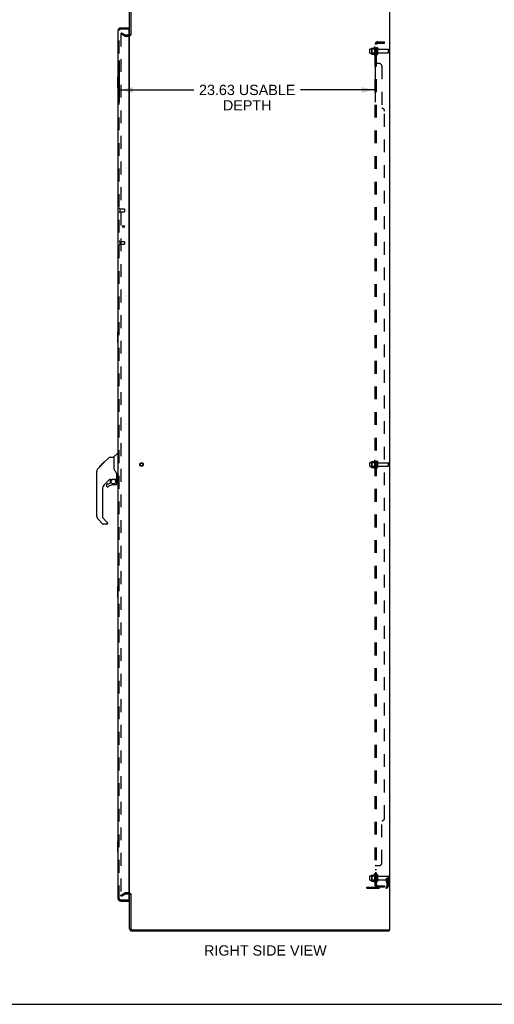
# Model space of a CAD drawing. Header units: inches. Extents: x 0 to 215, y 0 to 139.
# Tile 11 of 14: x 114 to 158, y 0 to 91. Entities that reach past the tile are written whole.
import ezdxf

# ---------------------------------------------------------------- set-up
doc = ezdxf.new("R2010")
doc.units = ezdxf.units.IN
doc.header["$LTSCALE"] = 11.804375
doc.header["$MEASUREMENT"] = 0
doc.linetypes.add('HIDDEN', pattern=[0.2, 0.1, -0.1])
doc.layers.get('0').update_dxf_attribs({"linetype": 'CONTINUOUS'})
for name, color, linetype in [('DEFAULT_2', 8, 'HIDDEN'), ('DIMENSIONS', 7, 'CONTINUOUS'), ('DOOR_ASSEMBLY', 7, 'CONTINUOUS'), ('SUBPANEL', 7, 'CONTINUOUS')]:
    doc.layers.add(name, color=color, linetype=linetype)
doc.styles.get("Standard").update_dxf_attribs({"font": 'arial.ttf'})
doc.dimstyles.new('DIMSTYLE_1', dxfattribs={"dimtxt": 0.946875, "dimasz": 1.2625, "dimexe": 0.09, "dimexo": 0.07, "dimgap": 0.0375, "dimtad": 0, "dimtih": 1, "dimtoh": 1, "dimzin": 4, "dimdsep": 46, "dimtxsty": 'Standard', "dimblk": '_FILLED', "dimblk1": '_FILLED', "dimblk2": '_FILLED', "dimcen": 0.09, "dimadec": 3, "dimazin": 1, "dimtfac": 1, "dimtdec": 3, "dimtofl": 0, "dimtmove": 0, "dimatfit": 3, "dimldrblk": '_FILLED', "dimfxl": 0, "dimtolj": 1, "dimtzin": 4, "dimarcsym": 0})

# ---------------------------------------------------------------- blocks, each defined once
blk = doc.blocks.new('_FILLED')
at = {"color": 0, "linetype": 'ByBlock'}
blk.add_solid([(0, 0), (-1, 0.2), (-1, -0.2)], dxfattribs=at)
blk = doc.blocks.new('*D2')
at = {"layer": 'DIMENSIONS', "color": 2, "linetype": 'Continuous'}
for p, q in [((123.265, 87.01), (123.265, 83.172)), ((146.89, 87.01), (146.89, 83.172)), ((123.265, 84.308), (130.162, 84.308)), ((146.89, 84.308), (139.993, 84.308))]:
    blk.add_line(p, q, dxfattribs=at)
at = {"layer": 'DIMENSIONS', "color": 2, "linetype": 'Continuous', "xscale": 1.2625, "yscale": 1.2625, "zscale": 1.2625, "rotation": 180}
blk.add_blockref('_FILLED', (123.265, 84.308), dxfattribs=at)
at = {"layer": 'DIMENSIONS', "color": 2, "linetype": 'Continuous', "xscale": 1.2625, "yscale": 1.2625, "zscale": 1.2625}
blk.add_blockref('_FILLED', (146.89, 84.308), dxfattribs=at)
at = {"layer": 'DIMENSIONS', "color": 2, "linetype": 'Continuous', "insert": (135.077, 84.782), "char_height": 0.94688, "width": 8.88443, "attachment_point": 2, "line_spacing_factor": 0.9}
blk.add_mtext('23.63 USABLE\\PDEPTH', dxfattribs=at)

msp = doc.modelspace()

# ---------------------------------------------------------------- linework, layer by layer
at = {"color": 3, "linetype": 'Continuous'}
for p, q in [((148.219, 92.665), (148.219, 6.873)), ((124.219, 89.352), (124.219, 92.58)), ((124.323, 92.575), (124.323, 89.352)), ((124.219, 10.217), (124.219, 89.321)), ((124.219, 6.958), (124.219, 10.186)), ((124.323, 10.187), (124.323, 6.963)), ((124.408, 6.769), (148.167, 6.769)), ((124.413, 6.873), (148.219, 6.873))]:
    msp.add_line(p, q, dxfattribs=at)
at = {"color": 7, "linetype": 'Continuous'}
for p, q in [((124.323, 89.352), (124.219, 89.352)), ((124.323, 10.186), (124.219, 10.186)), ((148.167, 6.873), (148.167, 6.769)), ((0, 0), (214.625, 0))]:
    msp.add_line(p, q, dxfattribs=at)
at = {"color": 3, "linetype": 'Continuous'}
for centre, radius, start, end in [((124.134, 89.458), 0.085, 274.04951, 360), ((124.134, 10.08), 0.085, 0, 85.95049), ((124.408, 6.958), 0.189, 180, 270), ((124.413, 6.963), 0.09, 180, 270)]:
    msp.add_arc(centre, radius, start, end, dxfattribs=at)
at = {"color": 7, "linetype": 'Continuous'}
msp.add_arc((124.408, 6.958), 0.085, 180, 270, dxfattribs=at)
at = {"layer": 'DEFAULT_2', "color": 8, "linetype": 'HIDDEN'}
for p, q in [((123.458, 89.574), (123.406, 89.484)), ((123.406, 89.504), (123.406, 10.035)), ((123.746, 89.288), (123.406, 89.484)), ((123.458, 89.574), (123.798, 89.378)), ((123.815, 89.373), (124.134, 89.373)), ((123.815, 89.269), (124.134, 89.269)), ((146.42, 88.082), (147.015, 88.082)), ((146.554, 88.15), (146.554, 87.639)), ((146.574, 88.078), (146.554, 88.098)), ((146.564, 88.172), (146.792, 88.172)), ((146.574, 88.078), (146.574, 87.711)), ((146.87, 88.078), (146.574, 88.078)), ((146.82, 88.25), (146.82, 87.538)), ((146.87, 88.078), (146.89, 88.098)), ((146.87, 88.078), (146.87, 87.711)), ((146.89, 88.228), (146.89, 87.56)), ((147.015, 87.637), (147.015, 88.152)), ((147.125, 87.637), (147.125, 88.152)), ((146.39, 87.737), (146.39, 88.052)), ((146.42, 87.707), (147.015, 87.707)), ((146.574, 87.711), (146.554, 87.691)), ((146.564, 87.617), (146.792, 87.617)), ((146.87, 87.711), (146.574, 87.711)), ((146.87, 87.711), (146.89, 87.691)), ((147.187, 88.059), (148.085, 88.059)), ((147.187, 87.729), (148.085, 87.729)), ((148.115, 87.759), (148.115, 88.029)), ((146.42, 49.957), (147.015, 49.957)), ((146.554, 50.025), (146.554, 49.514)), ((146.574, 49.953), (146.554, 49.973)), ((146.564, 50.047), (146.792, 50.047)), ((146.87, 49.953), (146.574, 49.953)), ((146.574, 49.953), (146.574, 49.586)), ((146.82, 50.125), (146.82, 49.413)), ((146.87, 49.953), (146.89, 49.973)), ((146.87, 49.953), (146.87, 49.586)), ((146.89, 50.103), (146.89, 49.435)), ((147.015, 49.512), (147.015, 50.027)), ((147.125, 49.512), (147.125, 50.027)), ((147.187, 49.934), (148.085, 49.934)), ((146.39, 49.612), (146.39, 49.927)), ((146.42, 49.582), (147.015, 49.582)), ((146.574, 49.586), (146.554, 49.566)), ((146.564, 49.492), (146.792, 49.492)), ((146.87, 49.586), (146.574, 49.586)), ((146.87, 49.586), (146.89, 49.566)), ((147.187, 49.604), (148.085, 49.604)), ((148.115, 49.634), (148.115, 49.904)), ((146.42, 11.832), (147.015, 11.832)), ((146.554, 11.9), (146.554, 11.389)), ((146.574, 11.828), (146.554, 11.848)), ((146.564, 11.922), (146.792, 11.922)), ((146.87, 11.828), (146.574, 11.828)), ((146.574, 11.828), (146.574, 11.461)), ((146.82, 12), (146.82, 11.288)), ((146.87, 11.828), (146.89, 11.848)), ((146.87, 11.828), (146.87, 11.461)), ((146.89, 11.978), (146.89, 11.31)), ((147.015, 11.387), (147.015, 11.902)), ((147.125, 11.387), (147.125, 11.902)), ((147.187, 11.809), (148.085, 11.809)), ((146.39, 11.487), (146.39, 11.802)), ((146.42, 11.457), (147.015, 11.457)), ((146.574, 11.461), (146.554, 11.441)), ((146.564, 11.367), (146.792, 11.367)), ((146.87, 11.461), (146.574, 11.461)), ((146.87, 11.461), (146.89, 11.441)), ((147.187, 11.479), (148.085, 11.479)), ((147.921, 11.644), (148.011, 11.644)), ((147.921, 11.304), (147.921, 11.644)), ((148.025, 11.469), (147.921, 11.469)), ((147.942, 11.237), (147.991, 11.169)), ((148.011, 11.644), (148.115, 11.644)), ((148.011, 10.943), (148.011, 11.644)), ((148.025, 11.304), (148.025, 11.644)), ((148.027, 11.298), (148.076, 11.23)), ((148.115, 11.644), (148.076, 11.644)), ((148.115, 10.943), (148.115, 11.779)), ((123.406, 10.055), (123.746, 10.251)), ((123.458, 9.965), (123.406, 10.055)), ((123.458, 9.965), (123.798, 10.161)), ((124.134, 10.269), (123.815, 10.269)), ((124.134, 10.165), (123.815, 10.165)), ((146.115, 10.8), (147.868, 10.8)), ((146.115, 10.696), (146.115, 10.8)), ((146.115, 10.696), (147.868, 10.696)), ((146.362, 10.696), (146.362, 10.8)), ((146.618, 10.696), (146.618, 10.8))]:
    msp.add_line(p, q, dxfattribs=at)
for points in [[(123.424, 89.524), (123.422, 89.524), (123.42, 89.523), (123.418, 89.523), (123.416, 89.522), (123.415, 89.521), (123.413, 89.519), (123.412, 89.518), (123.41, 89.516), (123.409, 89.514), (123.408, 89.512), (123.407, 89.51), (123.407, 89.508), (123.406, 89.506), (123.406, 89.504)], [(123.431, 89.522), (123.43, 89.522), (123.428, 89.523), (123.426, 89.523), (123.424, 89.524), (123.424, 89.524)], [(123.406, 10.035), (123.406, 10.032), (123.407, 10.03), (123.407, 10.028)], [(123.424, 10.015), (123.422, 10.015), (123.42, 10.015), (123.418, 10.016), (123.416, 10.017), (123.415, 10.018), (123.413, 10.019), (123.412, 10.021), (123.41, 10.022), (123.409, 10.024), (123.408, 10.026), (123.407, 10.028)], [(123.431, 10.017), (123.43, 10.016), (123.428, 10.015), (123.426, 10.015), (123.424, 10.015), (123.424, 10.015)]]:
    msp.add_lwpolyline(points, dxfattribs=at)
for radius in [0.164, 0.124]:
    msp.add_circle((125.323, 49.769), radius, dxfattribs=at)
for centre, radius, start, end in [((123.815, 89.406), 0.137, 240, 270), ((123.815, 89.406), 0.033, 240, 270), ((124.134, 89.458), 0.189, 270, 360), ((146.42, 88.052), 0.03, 90, 180.00001), ((146.564, 88.162), 0.01, 90, 174.80617), ((146.695, 88.15), 0.141, 174.79195, 180), ((146.773, 88.182), 0.01, 270, 336.03207), ((147.42, 87.894), 0.698, 149.33687, 156.03207), ((146.852, 88.228), 0.0384, 0, 145.55034), ((147.07, 88.152), 0.055, 360, 180), ((147.187, 88.122), 0.0625, 180, 270), ((146.42, 87.737), 0.03, 179.99999, 270), ((146.695, 87.639), 0.141, 180, 185.20805), ((146.564, 87.627), 0.01, 185.19383, 270), ((146.773, 87.607), 0.01, 23.96793, 90), ((147.42, 87.894), 0.698, 203.96793, 210.66313), ((146.852, 87.56), 0.0384, 214.44966, 360), ((147.07, 87.637), 0.055, 180, 0), ((147.187, 87.667), 0.0625, 90, 180), ((148.085, 88.029), 0.03, 360, 90), ((148.085, 87.759), 0.03, 270, 0), ((146.42, 49.927), 0.03, 90, 180.00001), ((146.564, 50.037), 0.01, 90, 174.80617), ((146.695, 50.025), 0.141, 174.79195, 180), ((146.773, 50.057), 0.01, 270, 336.03207), ((147.42, 49.769), 0.698, 149.33687, 156.03207), ((146.852, 50.103), 0.0384, 0, 145.55034), ((147.07, 50.027), 0.055, 360, 180), ((147.187, 49.997), 0.0625, 180, 270), ((148.085, 49.904), 0.03, 360, 90), ((146.42, 49.612), 0.03, 179.99999, 270), ((146.695, 49.514), 0.141, 180, 185.20805), ((146.564, 49.502), 0.01, 185.19383, 270), ((146.773, 49.482), 0.01, 23.96793, 90), ((147.42, 49.769), 0.698, 203.96793, 210.66313), ((146.852, 49.435), 0.0384, 214.44966, 360), ((147.07, 49.512), 0.055, 180, 0), ((147.187, 49.542), 0.0625, 90, 180), ((148.085, 49.634), 0.03, 270, 0), ((146.42, 11.802), 0.03, 90, 180.00001), ((146.564, 11.912), 0.01, 90, 174.80617), ((146.695, 11.9), 0.141, 174.79195, 180), ((146.773, 11.932), 0.01, 270, 336.03207), ((147.42, 11.644), 0.698, 149.33687, 156.03207), ((146.852, 11.978), 0.0384, 0, 145.55034), ((147.07, 11.902), 0.055, 360, 180), ((147.187, 11.872), 0.0625, 180, 270), ((148.085, 11.779), 0.03, 360, 90), ((146.42, 11.487), 0.03, 179.99999, 270), ((146.695, 11.389), 0.141, 180, 185.20805), ((146.564, 11.377), 0.01, 185.19383, 270), ((146.773, 11.357), 0.01, 23.96793, 90), ((147.42, 11.644), 0.698, 203.96793, 210.66313), ((146.852, 11.31), 0.0384, 214.44966, 360), ((147.07, 11.387), 0.055, 180, 0), ((147.187, 11.417), 0.0625, 90, 180), ((147.868, 10.943), 0.246, 270, 360), ((147.868, 10.943), 0.142, 270, 360), ((148.035, 11.304), 0.114, 180, 215.75389), ((147.907, 11.108), 0.104, 0, 35.75389), ((148.035, 11.304), 0.01, 180, 215.75389), ((147.907, 11.108), 0.208, 0, 35.75389), ((148.085, 11.509), 0.03, 270, 0), ((123.815, 10.132), 0.137, 90, 120), ((123.815, 10.132), 0.033, 90, 120), ((124.134, 10.08), 0.189, 0, 90)]:
    msp.add_arc(centre, radius, start, end, dxfattribs=at)
at = {"layer": 'DOOR_ASSEMBLY', "color": 3, "linetype": 'Continuous'}
for p, q in [((123.407, 90.019), (124.14, 90.019)), ((124.14, 89.895), (124.14, 9.643)), ((123.161, 9.766), (123.161, 89.773)), ((123.407, 9.519), (124.14, 9.519))]:
    msp.add_line(p, q, dxfattribs=at)
at = {"layer": 'DOOR_ASSEMBLY', "color": 8, "linetype": 'HIDDEN'}
for p, q in [((124.12, 89.915), (123.407, 89.915)), ((123.265, 9.766), (123.265, 89.773)), ((123.308, 73.348), (123.308, 73.064)), ((123.308, 73.33), (123.755, 73.33)), ((123.308, 73.082), (123.755, 73.082)), ((123.765, 73.32), (123.765, 73.092)), ((123.308, 70.348), (123.308, 70.064)), ((123.308, 70.33), (123.755, 70.33)), ((123.308, 70.082), (123.755, 70.082)), ((123.765, 70.32), (123.765, 70.092)), ((123.407, 9.623), (124.12, 9.623))]:
    msp.add_line(p, q, dxfattribs=at)
at = {"layer": 'DOOR_ASSEMBLY', "color": 7, "linetype": 'Continuous'}
for p, q in [((124.14, 89.915), (124.12, 89.915)), ((124.14, 89.915), (124.14, 90.019)), ((123.101, 85.504), (123.101, 84.534)), ((123.161, 85.519), (123.116, 85.519)), ((123.148, 85.419), (123.148, 84.619)), ((123.116, 84.519), (123.161, 84.519)), ((123.585, 71.761), (123.585, 71.651)), ((123.101, 62.004), (123.101, 61.034)), ((123.161, 62.019), (123.116, 62.019)), ((123.148, 61.919), (123.148, 61.119)), ((123.116, 61.019), (123.161, 61.019)), ((121.413, 49.565), (121.827, 49.979)), ((121.734, 49.819), (122.35, 50.435)), ((121.827, 49.979), (121.829, 49.981)), ((121.894, 49.979), (121.827, 49.979)), ((121.828, 49.979), (121.894, 49.979)), ((121.829, 49.981), (121.896, 49.981)), ((122.406, 50.458), (122.767, 50.458)), ((122.767, 50.458), (122.767, 49.354)), ((122.773, 50.464), (123.071, 50.762)), ((123.161, 50.773), (123.098, 50.773)), ((121.192, 45.011), (121.192, 49.114)), ((121.307, 49.391), (121.586, 49.67)), ((121.413, 49.565), (121.48, 49.565)), ((121.417, 49.568), (121.483, 49.568)), ((121.418, 49.569), (121.484, 49.569)), ((121.566, 49.65), (121.499, 49.65)), ((121.585, 49.67), (121.719, 49.803)), ((121.585, 49.737), (121.652, 49.737)), ((121.606, 49.691), (121.586, 49.67)), ((121.734, 49.819), (121.667, 49.819)), ((121.69, 49.775), (121.734, 49.819)), ((121.744, 49.895), (121.811, 49.895)), ((122.786, 49.363), (122.767, 49.416)), ((122.379, 48.396), (121.877, 47.895)), ((122.413, 48.387), (122.413, 48.06)), ((122.455, 48.391), (122.543, 48.391)), ((122.543, 48.391), (122.544, 48.391)), ((122.728, 48.433), (123.023, 48.433)), ((122.905, 48.433), (122.985, 48.353)), ((122.977, 48.345), (122.971, 48.339)), ((123.023, 48.214), (123.043, 48.214)), ((123.043, 48.431), (123.043, 48.838)), ((123.043, 47.976), (123.043, 48.214)), ((123.082, 48.391), (123.161, 48.391)), ((121.704, 47.477), (121.704, 44.926)), ((122.098, 47.897), (122.098, 47.778)), ((122.177, 47.976), (122.329, 47.976)), ((122.338, 47.979), (122.409, 48.051)), ((122.964, 47.897), (122.728, 47.897)), ((121.76, 44.28), (121.308, 44.733)), ((121.727, 44.87), (122.163, 44.434)), ((122.098, 44.257), (121.816, 44.257)), ((122.177, 44.401), (122.177, 44.336)), ((123.101, 38.504), (123.101, 37.534)), ((123.161, 38.519), (123.116, 38.519)), ((123.148, 38.419), (123.148, 37.619)), ((123.116, 37.519), (123.161, 37.519)), ((123.101, 15.004), (123.101, 14.034)), ((123.161, 15.019), (123.116, 15.019)), ((123.148, 14.919), (123.148, 14.119)), ((123.116, 14.019), (123.161, 14.019)), ((124.12, 9.623), (124.14, 9.623)), ((124.14, 9.623), (124.14, 9.519))]:
    msp.add_line(p, q, dxfattribs=at)
for points in [[(123.146, 85.455), (123.146, 85.45), (123.147, 85.444), (123.147, 85.438), (123.147, 85.432), (123.148, 85.425), (123.148, 85.419)], [(123.148, 84.619), (123.148, 84.613), (123.147, 84.607), (123.147, 84.601), (123.147, 84.595), (123.146, 84.589), (123.146, 84.583)], [(123.146, 61.955), (123.146, 61.95), (123.147, 61.944), (123.147, 61.938), (123.147, 61.932), (123.148, 61.925), (123.148, 61.919)], [(123.148, 61.119), (123.148, 61.113), (123.147, 61.107), (123.147, 61.101), (123.147, 61.095), (123.146, 61.089), (123.146, 61.083)], [(122.35, 50.435), (122.358, 50.442), (122.367, 50.448), (122.376, 50.452), (122.386, 50.455), (122.396, 50.457), (122.406, 50.458)], [(121.307, 49.391), (121.287, 49.37), (121.262, 49.337), (121.24, 49.302), (121.223, 49.265), (121.209, 49.226), (121.199, 49.186), (121.194, 49.145), (121.192, 49.114)], [(121.69, 49.775), (121.669, 49.753), (121.647, 49.731), (121.606, 49.691)], [(122.99, 49.008), (122.939, 49.082), (122.89, 49.159), (122.849, 49.23), (122.815, 49.297), (122.786, 49.363)], [(122.544, 48.391), (122.552, 48.392), (122.56, 48.394), (122.57, 48.397), (122.582, 48.401), (122.595, 48.406), (122.61, 48.411), (122.627, 48.417), (122.644, 48.422), (122.663, 48.426), (122.682, 48.429), (122.701, 48.431), (122.719, 48.432), (122.728, 48.433)], [(123.023, 48.214), (123.022, 48.228), (123.021, 48.241), (123.018, 48.255), (123.014, 48.268), (123.009, 48.281), (123.003, 48.294), (122.997, 48.306), (122.989, 48.318), (122.98, 48.329), (122.971, 48.339)], [(122.985, 48.353), (122.985, 48.353), (122.984, 48.352), (122.984, 48.351), (122.982, 48.35), (122.981, 48.349), (122.977, 48.345)], [(123.043, 48.838), (123.042, 48.861), (123.037, 48.895), (123.028, 48.929), (123.016, 48.961), (123.001, 48.99), (122.99, 49.008)], [(123.146, 38.455), (123.146, 38.45), (123.147, 38.444), (123.147, 38.438), (123.147, 38.432), (123.148, 38.425), (123.148, 38.419)], [(123.148, 37.619), (123.148, 37.613), (123.147, 37.607), (123.147, 37.601), (123.147, 37.595), (123.146, 37.589), (123.146, 37.583)], [(123.146, 14.955), (123.146, 14.95), (123.147, 14.944), (123.147, 14.938), (123.147, 14.932), (123.148, 14.925), (123.148, 14.919)], [(123.148, 14.119), (123.148, 14.113), (123.147, 14.107), (123.147, 14.101), (123.147, 14.095), (123.146, 14.089), (123.146, 14.083)]]:
    msp.add_lwpolyline(points, dxfattribs=at)
at = {"layer": 'DOOR_ASSEMBLY', "color": 3, "linetype": 'Continuous'}
msp.add_circle((123.661, 71.706), 0.0938, dxfattribs=at)
at = {"layer": 'DOOR_ASSEMBLY', "color": 7, "linetype": 'Continuous'}
msp.add_circle((122.728, 48.193), 0.217, dxfattribs=at)
at = {"layer": 'DOOR_ASSEMBLY', "color": 3, "linetype": 'Continuous'}
for centre, radius, start, end in [((123.407, 89.773), 0.246, 90, 180), ((124.12, 89.895), 0.02, 0, 90), ((123.407, 9.766), 0.246, 180, 270), ((124.12, 9.643), 0.02, 270, 360)]:
    msp.add_arc(centre, radius, start, end, dxfattribs=at)
at = {"layer": 'DOOR_ASSEMBLY', "color": 8, "linetype": 'HIDDEN'}
for centre, radius, start, end in [((123.407, 89.773), 0.142, 90, 180), ((123.286, 73.348), 0.0215, 0, 180), ((123.286, 73.064), 0.0215, 180, 360), ((123.755, 73.32), 0.01, 0, 90), ((123.755, 73.092), 0.01, 270, 360), ((123.286, 70.348), 0.0215, 0, 180), ((123.286, 70.064), 0.0215, 180, 360), ((123.755, 70.32), 0.01, 0, 90), ((123.755, 70.092), 0.01, 270, 360), ((123.407, 9.766), 0.142, 180, 270)]:
    msp.add_arc(centre, radius, start, end, dxfattribs=at)
at = {"layer": 'DOOR_ASSEMBLY', "color": 7, "linetype": 'Continuous'}
for centre, radius, start, end in [((123.325, 89.629), 0.26, 87.38818, 90), ((123.116, 85.504), 0.015, 90, 180), ((123.146, 85.504), 0.015, 0, 90), ((123.116, 84.534), 0.015, 180, 270), ((123.146, 84.534), 0.015, 270, 360), ((123.116, 62.004), 0.015, 90, 180), ((123.146, 62.004), 0.015, 0, 90), ((123.116, 61.034), 0.015, 180, 270), ((123.146, 61.034), 0.015, 270, 360), ((122.787, 50.45), 0.0197, 135, 172.5), ((123.098, 50.734), 0.0394, 90, 135), ((121.625, 49.098), 0.433, 137.27268, 137.76144), ((122.455, 48.194), 0.197, 90, 135), ((122.846, 48.214), 0.197, 0, 45), ((123.023, 48.452), 0.0197, 270, 360), ((123.082, 48.431), 0.0394, 180, 270), ((122.295, 47.477), 0.591, 135, 180), ((122.177, 47.897), 0.0787, 90, 180), ((122.177, 47.778), 0.0787, 180, 309.5212), ((122.728, 47.11), 0.787, 90, 129.5212), ((122.329, 47.988), 0.0118, 270, 315), ((122.401, 48.06), 0.0118, 315, 360), ((122.964, 47.976), 0.0787, 270, 360), ((121.586, 45.011), 0.394, 180, 225), ((121.783, 44.926), 0.0787, 180, 225), ((121.816, 44.336), 0.0787, 225, 270), ((122.098, 44.336), 0.0787, 270, 360), ((122.129, 44.401), 0.0472, 0, 45), ((123.116, 38.504), 0.015, 90, 180), ((123.146, 38.504), 0.015, 0, 90), ((123.116, 37.534), 0.015, 180, 270), ((123.146, 37.534), 0.015, 270, 360), ((123.116, 15.004), 0.015, 90, 180), ((123.146, 15.004), 0.015, 0, 90), ((123.116, 14.034), 0.015, 180, 270), ((123.146, 14.034), 0.015, 270, 360), ((123.325, 9.909), 0.26, 270, 272.61182)]:
    msp.add_arc(centre, radius, start, end, dxfattribs=at)
at = {"layer": 'SUBPANEL', "color": 8, "linetype": 'HIDDEN'}
for p, q in [((146.89, 10.925), (146.89, 88.613)), ((147.015, 88.613), (146.89, 88.613)), ((147.015, 88.144), (146.89, 88.144)), ((146.944, 88.651), (147.04, 88.572)), ((147.015, 10.925), (147.015, 88.613)), ((147.015, 88.593), (147.015, 88.593)), ((147.019, 88.59), (147.019, 88.59)), ((147.127, 88.738), (147.765, 88.738)), ((147.127, 88.613), (147.765, 88.613)), ((147.515, 88.613), (147.515, 88.738)), ((147.765, 88.613), (147.765, 88.738)), ((147.015, 87.644), (146.89, 87.644)), ((147.015, 87.416), (146.89, 87.416)), ((147.015, 87.135), (146.89, 87.135)), ((146.89, 86.772), (146.89, 86.773)), ((147.015, 86.773), (146.89, 86.773)), ((146.923, 86.749), (146.916, 86.752)), ((147.265, 86.738), (146.944, 86.738)), ((147.515, 86.488), (147.515, 82.613)), ((147.765, 17.175), (147.765, 82.363)), ((147.015, 50.019), (146.89, 50.019)), ((147.015, 49.519), (146.89, 49.519)), ((147.515, 13.05), (147.515, 16.925)), ((147.015, 12.765), (146.89, 12.765)), ((146.944, 12.8), (147.265, 12.8)), ((147.015, 12.403), (146.89, 12.403)), ((147.015, 12.122), (146.89, 12.122)), ((147.015, 11.894), (146.89, 11.894)), ((147.015, 11.394), (146.89, 11.394)), ((147.015, 10.925), (146.89, 10.925)), ((146.944, 10.887), (147.04, 10.966)), ((147.127, 10.925), (147.765, 10.925)), ((147.515, 10.925), (147.515, 10.8)), ((147.765, 10.925), (147.765, 10.8)), ((147.765, 10.8), (147.127, 10.8))]:
    msp.add_line(p, q, dxfattribs=at)
for points in [[(146.912, 88.633), (146.909, 88.632), (146.906, 88.63), (146.903, 88.629), (146.9, 88.627), (146.898, 88.625), (146.895, 88.623), (146.893, 88.621), (146.892, 88.62), (146.891, 88.618), (146.89, 88.616), (146.89, 88.614), (146.89, 88.613)], [(146.944, 88.651), (146.942, 88.649), (146.939, 88.647), (146.937, 88.645), (146.934, 88.643), (146.93, 88.641), (146.927, 88.64), (146.923, 88.638), (146.92, 88.636), (146.912, 88.633)], [(146.958, 88.613), (146.957, 88.613), (146.957, 88.613), (146.956, 88.613), (146.956, 88.613), (146.956, 88.613), (146.955, 88.613), (146.955, 88.613)], [(146.955, 88.613), (146.955, 88.613), (146.955, 88.613), (146.955, 88.613), (146.956, 88.613), (146.956, 88.613), (146.957, 88.613), (146.957, 88.613), (146.958, 88.613), (146.958, 88.613), (146.959, 88.612), (146.96, 88.612), (146.96, 88.612), (146.961, 88.612), (146.962, 88.612), (146.962, 88.612), (146.963, 88.612), (146.964, 88.612), (146.965, 88.611), (146.965, 88.611), (146.966, 88.611), (146.967, 88.611), (146.968, 88.611), (146.968, 88.611), (146.969, 88.61), (146.97, 88.61), (146.971, 88.61), (146.972, 88.61), (146.972, 88.609), (146.973, 88.609), (146.974, 88.609), (146.975, 88.609), (146.976, 88.609), (146.977, 88.608), (146.977, 88.608), (146.978, 88.608), (146.979, 88.607), (146.98, 88.607), (146.981, 88.607), (146.982, 88.607), (146.983, 88.606), (146.984, 88.606), (146.985, 88.606), (146.986, 88.605), (146.987, 88.605), (146.988, 88.605), (146.989, 88.604), (146.99, 88.604), (146.991, 88.604), (146.992, 88.603), (146.993, 88.603), (146.994, 88.602), (146.995, 88.602), (146.996, 88.601), (146.997, 88.601), (146.998, 88.601), (146.999, 88.6), (147, 88.6), (147.001, 88.599), (147.002, 88.599), (147.003, 88.599), (147.003, 88.598), (147.004, 88.598), (147.005, 88.597), (147.006, 88.597), (147.007, 88.597), (147.008, 88.596), (147.008, 88.596), (147.009, 88.595), (147.01, 88.595), (147.011, 88.595), (147.011, 88.594), (147.012, 88.594), (147.013, 88.594), (147.013, 88.593), (147.014, 88.593), (147.015, 88.592), (147.015, 88.592), (147.016, 88.592), (147.017, 88.591), (147.017, 88.591), (147.018, 88.591), (147.018, 88.59), (147.019, 88.59), (147.019, 88.59), (147.019, 88.59)], [(147.029, 88.589), (147.027, 88.591), (147.025, 88.594), (147.024, 88.596), (147.022, 88.598), (147.02, 88.601), (147.018, 88.603), (147.017, 88.605), (147.016, 88.607), (147.015, 88.609), (147.015, 88.611), (147.015, 88.613)], [(147.019, 88.59), (147.019, 88.59), (147.019, 88.59), (147.018, 88.59), (147.018, 88.591), (147.018, 88.591), (147.017, 88.591), (147.017, 88.591), (147.016, 88.592), (147.016, 88.592), (147.015, 88.593)], [(147.04, 88.572), (147.041, 88.573), (147.041, 88.573), (147.041, 88.574), (147.041, 88.575), (147.04, 88.576), (147.039, 88.578), (147.039, 88.579), (147.037, 88.58), (147.036, 88.582), (147.035, 88.584), (147.033, 88.585), (147.029, 88.589)], [(146.9, 86.76), (146.898, 86.761), (146.895, 86.763), (146.893, 86.765), (146.892, 86.767), (146.891, 86.769), (146.89, 86.77), (146.89, 86.772), (146.89, 86.773)], [(146.916, 86.752), (146.912, 86.753), (146.909, 86.755), (146.906, 86.756), (146.903, 86.758), (146.9, 86.76), (146.898, 86.761), (146.895, 86.763), (146.893, 86.765), (146.892, 86.767)], [(146.944, 86.738), (146.942, 86.74), (146.939, 86.741), (146.937, 86.743), (146.934, 86.744), (146.93, 86.746), (146.927, 86.747), (146.923, 86.749)], [(146.942, 86.74), (146.939, 86.741), (146.937, 86.743)], [(147.015, 86.77), (147.015, 86.772), (147.015, 86.773)], [(147.022, 86.763), (147.02, 86.765), (147.018, 86.766), (147.017, 86.767), (147.016, 86.769), (147.015, 86.77), (147.015, 86.772), (147.015, 86.773)], [(147.025, 86.76), (147.024, 86.762), (147.022, 86.763), (147.02, 86.765), (147.018, 86.766), (147.017, 86.767), (147.016, 86.769)], [(147.041, 86.745), (147.04, 86.746), (147.039, 86.748), (147.039, 86.749), (147.037, 86.751), (147.036, 86.752), (147.035, 86.754), (147.033, 86.755), (147.031, 86.756), (147.029, 86.758), (147.025, 86.76)], [(147.04, 86.738), (147.041, 86.74), (147.041, 86.741), (147.041, 86.743), (147.041, 86.745), (147.04, 86.746), (147.039, 86.748), (147.039, 86.749), (147.037, 86.751), (147.036, 86.752), (147.035, 86.754), (147.033, 86.755), (147.031, 86.756)], [(147.04, 86.738), (147.041, 86.74), (147.041, 86.741), (147.041, 86.743)], [(146.909, 12.783), (146.906, 12.782), (146.903, 12.78), (146.9, 12.779), (146.898, 12.777), (146.895, 12.775), (146.893, 12.773), (146.892, 12.771), (146.891, 12.77), (146.89, 12.768), (146.89, 12.766), (146.89, 12.765)], [(146.895, 12.775), (146.893, 12.773), (146.892, 12.771), (146.891, 12.77), (146.89, 12.768), (146.89, 12.766)], [(146.903, 12.78), (146.9, 12.779), (146.898, 12.777)], [(146.916, 12.786), (146.912, 12.785), (146.909, 12.783)], [(146.944, 12.8), (146.942, 12.799), (146.939, 12.797), (146.937, 12.796), (146.934, 12.794), (146.93, 12.793), (146.927, 12.791), (146.923, 12.789), (146.916, 12.786)], [(146.944, 12.8), (146.942, 12.799), (146.939, 12.797), (146.937, 12.796)], [(147.029, 12.781), (147.025, 12.778), (147.024, 12.777), (147.022, 12.775), (147.02, 12.774), (147.018, 12.772), (147.017, 12.771), (147.016, 12.769), (147.015, 12.768), (147.015, 12.766), (147.015, 12.765)], [(147.022, 12.775), (147.02, 12.774), (147.018, 12.772), (147.017, 12.771), (147.016, 12.769), (147.015, 12.768), (147.015, 12.766), (147.015, 12.765)], [(147.04, 12.8), (147.041, 12.799), (147.041, 12.797), (147.041, 12.795), (147.041, 12.794), (147.04, 12.792), (147.039, 12.791), (147.039, 12.789), (147.037, 12.788), (147.036, 12.786), (147.035, 12.785), (147.033, 12.783), (147.031, 12.782), (147.029, 12.781)], [(147.035, 12.785), (147.033, 12.783), (147.031, 12.782)], [(147.039, 12.789), (147.037, 12.788), (147.036, 12.786)], [(147.04, 12.8), (147.041, 12.799), (147.041, 12.797), (147.041, 12.795), (147.041, 12.794), (147.04, 12.792)], [(146.92, 10.902), (146.912, 10.905), (146.909, 10.907), (146.906, 10.908), (146.903, 10.91), (146.9, 10.911), (146.898, 10.913), (146.895, 10.915), (146.893, 10.917), (146.892, 10.919), (146.891, 10.921), (146.89, 10.922), (146.89, 10.924), (146.89, 10.925)], [(146.944, 10.887), (146.942, 10.889), (146.939, 10.891), (146.937, 10.893), (146.934, 10.895), (146.93, 10.897), (146.927, 10.899), (146.923, 10.901), (146.92, 10.902)], [(146.956, 10.925), (146.955, 10.925), (146.955, 10.925), (146.955, 10.925), (146.955, 10.925), (146.955, 10.925), (146.956, 10.925), (146.956, 10.925), (146.957, 10.925), (146.957, 10.925), (146.958, 10.925)], [(147.019, 10.948), (147.019, 10.948), (147.019, 10.948), (147.018, 10.948), (147.018, 10.948), (147.018, 10.948), (147.017, 10.947), (147.017, 10.947), (147.016, 10.947), (147.016, 10.946), (147.015, 10.946), (147.014, 10.946), (147.014, 10.945), (147.013, 10.945), (147.012, 10.945), (147.012, 10.944), (147.011, 10.944), (147.01, 10.944), (147.01, 10.943), (147.009, 10.943), (147.008, 10.943), (147.008, 10.942), (147.007, 10.942), (147.006, 10.941), (147.005, 10.941), (147.004, 10.941), (147.004, 10.94), (147.003, 10.94), (147.002, 10.94), (147.001, 10.939), (147, 10.939), (147, 10.938), (146.999, 10.938), (146.998, 10.938), (146.997, 10.937), (146.996, 10.937), (146.995, 10.937), (146.994, 10.936), (146.993, 10.936), (146.992, 10.935), (146.991, 10.935), (146.99, 10.935), (146.989, 10.934), (146.988, 10.934), (146.987, 10.934), (146.986, 10.933), (146.985, 10.933), (146.984, 10.932), (146.983, 10.932), (146.982, 10.932), (146.98, 10.931), (146.979, 10.931), (146.978, 10.931), (146.977, 10.93), (146.976, 10.93), (146.975, 10.93), (146.974, 10.929), (146.973, 10.929), (146.972, 10.929), (146.97, 10.928), (146.969, 10.928), (146.968, 10.928), (146.967, 10.928), (146.966, 10.927), (146.965, 10.927), (146.964, 10.927), (146.963, 10.927), (146.962, 10.927), (146.962, 10.926), (146.961, 10.926), (146.96, 10.926), (146.959, 10.926), (146.958, 10.926), (146.957, 10.926), (146.957, 10.925), (146.956, 10.925), (146.956, 10.925), (146.956, 10.925)], [(147.033, 10.953), (147.029, 10.949), (147.027, 10.947), (147.025, 10.945), (147.024, 10.943), (147.022, 10.94), (147.02, 10.938), (147.018, 10.935), (147.017, 10.933), (147.016, 10.931), (147.015, 10.929), (147.015, 10.927), (147.015, 10.925)], [(147.015, 10.946), (147.016, 10.946), (147.016, 10.946), (147.017, 10.947), (147.017, 10.947), (147.018, 10.947), (147.018, 10.948), (147.018, 10.948), (147.019, 10.948), (147.019, 10.948), (147.019, 10.948), (147.019, 10.948)], [(147.04, 10.966), (147.041, 10.966), (147.041, 10.965), (147.041, 10.964), (147.041, 10.963), (147.04, 10.962), (147.039, 10.961), (147.039, 10.959), (147.037, 10.958), (147.036, 10.956), (147.035, 10.955), (147.033, 10.953)]]:
    msp.add_lwpolyline(points, dxfattribs=at)
for centre, radius, start, end in [((147.127, 88.501), 0.237, 90, 180), ((147.127, 88.501), 0.112, 90, 180), ((147.265, 86.488), 0.25, 0, 90), ((147.515, 82.363), 0.25, 0, 90), ((147.515, 17.175), 0.25, 270, 360), ((147.265, 13.05), 0.25, 270, 360), ((147.127, 11.037), 0.237, 180, 270), ((147.127, 11.037), 0.112, 180, 270)]:
    msp.add_arc(centre, radius, start, end, dxfattribs=at)

# ---------------------------------------------------------------- texts
at = {"layer": 'DIMENSIONS', "color": 2, "linetype": 'Continuous', "insert": (136.752, 5.438), "char_height": 0.94688, "width": 11.2921, "attachment_point": 2, "line_spacing_factor": 0.9}
msp.add_mtext('RIGHT SIDE VIEW', dxfattribs=at)

# ---------------------------------------------------------------- dimensions: what is measured, and where the dimension line sits
at = {"layer": 'DIMENSIONS', "color": 2, "linetype": 'Continuous'}
dim = msp.add_linear_dim(base=(146.889887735, 84.308367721), p1=(123.264887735, 87.08043224), p2=(146.889887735, 87.08043224), text='<> USABLE\\PDEPTH', dimstyle='DIMSTYLE_1', dxfattribs=at)
dim.commit()
dim.dimension.update_dxf_attribs({"geometry": '*D2', "text_midpoint": (135.077387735, 83.598211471), "dimtype": 160})

doc.saveas('drawing.dxf')
